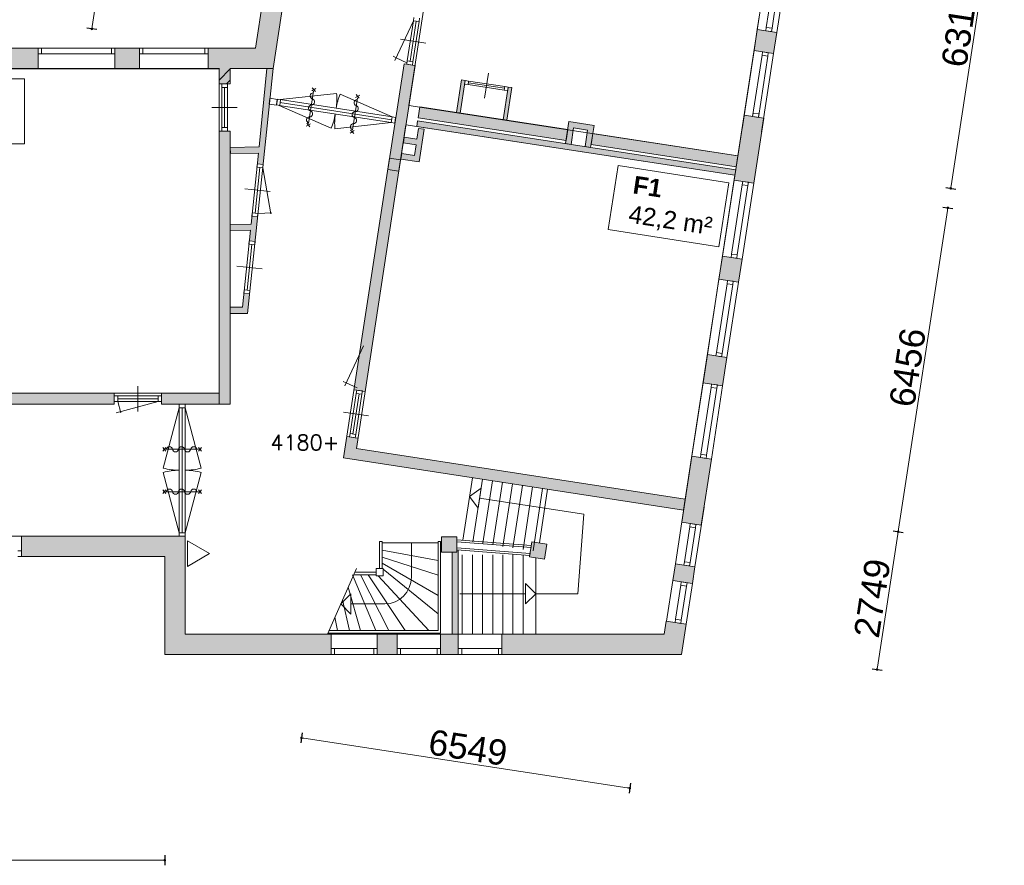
# Model space of a CAD drawing. Header units: millimetres. Extents: x 755778 to 1537169, y 90093 to 392038.
# Tile 6 of 134: x 965775 to 985184, y 105389 to 122055. Entities that reach past the tile are written whole.
import ezdxf

# ---------------------------------------------------------------- set-up
doc = ezdxf.new("R2010")
doc.units = ezdxf.units.MM
doc.layers.add('maatlijnen', color=7, linetype='Continuous')
doc.layers.add('NIV 1OS', color=7, linetype='Continuous')
doc.layers.add('oppervlaktelijnen', color=6, linetype='Continuous', lineweight=35, plot=False)
doc.layers.add('RUIMTEnr', color=7, linetype='Continuous', lineweight=5)
doc.styles.add('ROMANS', font='romans.shx')
doc.styles.get("Standard").update_dxf_attribs({"font": 'arial.ttf'})
doc.dimstyles.new('even', dxfattribs={"dimtxt": 500, "dimasz": 50, "dimexe": 100, "dimexo": 0, "dimgap": 50, "dimtad": 1, "dimdec": 0, "dimzin": 0, "dimdsep": 46, "dimtxsty": 'Standard', "dimblk": 'DOT', "dimcen": 1, "dimclrd": 7, "dimclre": 7, "dimclrt": 7, "dimadec": 0, "dimazin": 0, "dimtfac": 1, "dimtdec": 0, "dimtofl": 0, "dimtmove": 0, "dimatfit": 2, "dimldrblk": 'DOT', "dimfxl": 100, "dimfxlon": 1, "dimtolj": 1, "dimtzin": 0, "dimlwd": 5, "dimarcsym": 0})

# ---------------------------------------------------------------- blocks, each defined once
blk = doc.blocks.new('_Dot')
at = {"color": 0, "linetype": 'ByBlock', "lineweight": -2}
blk.add_line((-0.5, 0), (-1, 0), dxfattribs=at)
at = {"color": 0, "linetype": 'ByBlock', "const_width": 0.5}
blk.add_lwpolyline([(-0.25, 0, 1), (0.25, 0, 1)], format="xyb", close=True, dxfattribs=at)
blk = doc.blocks.new('*D173')
at = {"layer": 'Defpoints', "color": 0, "lineweight": 5, "transparency": 16777216}
for p in [(927931, 111423), (968635, 109546), (968635, 105489)]:
    blk.add_point(p, dxfattribs=at)
at = {"layer": 'maatlijnen', "color": 7, "lineweight": -2, "transparency": 16777216}
for p, q in [((927931, 105589), (927931, 105389)), ((968635, 105589), (968635, 105389))]:
    blk.add_line(p, q, dxfattribs=at)
at = {"layer": 'maatlijnen', "color": 7, "lineweight": 5, "transparency": 16777216}
blk.add_line((927981, 105489), (968585, 105489), dxfattribs=at)
at = {"layer": 'maatlijnen', "color": 7, "lineweight": 5, "transparency": 16777216, "xscale": 50, "yscale": 50, "zscale": 50, "rotation": 180}
blk.add_blockref('_Dot', (927931, 105489), dxfattribs=at)
at = {"layer": 'maatlijnen', "color": 7, "lineweight": 5, "transparency": 16777216, "xscale": 50, "yscale": 50, "zscale": 50}
blk.add_blockref('_Dot', (968635, 105489), dxfattribs=at)
at = {"layer": 'maatlijnen', "color": 7, "lineweight": 5, "transparency": 16777216, "insert": (948283, 105795), "char_height": 500, "attachment_point": 5}
blk.add_mtext('\\A1;40703', dxfattribs=at)
blk = doc.blocks.new('*D180')
at = {"layer": 'Defpoints', "color": 0, "lineweight": 5, "transparency": 16777216}
for p in [(971456, 108728), (971329, 107901), (977930, 107736)]:
    blk.add_point(p, dxfattribs=at)
at = {"layer": 'maatlijnen', "color": 7, "lineweight": -2, "transparency": 16777216}
for p, q in [((971344, 108000), (971314, 107803)), ((977818, 107008), (977788, 106810))]:
    blk.add_line(p, q, dxfattribs=at)
at = {"layer": 'maatlijnen', "color": 7, "lineweight": 5, "transparency": 16777216}
blk.add_line((977753, 106917), (971378, 107894), dxfattribs=at)
at = {"layer": 'maatlijnen', "color": 7, "lineweight": 5, "transparency": 16777216, "xscale": 50, "yscale": 50, "zscale": 50}
for p, rotation in [((971329, 107901), 171.2861708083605), ((977803, 106909), 351.2861708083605)]:
    blk.add_blockref('_Dot', p, dxfattribs=dict(at, rotation=rotation))
at = {"layer": 'maatlijnen', "color": 7, "lineweight": 5, "transparency": 16777216, "insert": (974612, 107707), "char_height": 500, "attachment_point": 5, "rotation": 351.2862}
blk.add_mtext('\\A1;6549', dxfattribs=at)
blk = doc.blocks.new('*D184')
at = {"layer": 'Defpoints', "color": 0, "lineweight": 5, "transparency": 16777216}
for p in [(970230, 141650), (972704, 141271), (969673, 121495)]:
    blk.add_point(p, dxfattribs=at)
at = {"layer": 'maatlijnen', "color": 7, "lineweight": 5, "transparency": 16777216}
blk.add_line((967206, 121924), (970222, 141601), dxfattribs=at)
at = {"layer": 'maatlijnen', "color": 7, "lineweight": -2, "transparency": 16777216}
for p, q in [((970329, 141635), (970131, 141665)), ((967298, 121859), (967100, 121889))]:
    blk.add_line(p, q, dxfattribs=at)
at = {"layer": 'maatlijnen', "color": 7, "lineweight": 5, "transparency": 16777216, "xscale": 50, "yscale": 50, "zscale": 50}
for p, rotation in [((970230, 141650), 81.28617080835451), ((967199, 121874), 261.2861708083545)]:
    blk.add_blockref('_Dot', p, dxfattribs=dict(at, rotation=rotation))
at = {"layer": 'maatlijnen', "color": 7, "lineweight": 5, "transparency": 16777216, "insert": (968412, 131809), "char_height": 500, "attachment_point": 5, "rotation": 81.2862}
blk.add_mtext('\\A1;20007', dxfattribs=at)
blk = doc.blocks.new('*D192')
at = {"layer": 'Defpoints', "color": 0, "lineweight": 5, "transparency": 16777216}
for p in [(978223, 126024), (979470, 119446), (984129, 118732)]:
    blk.add_point(p, dxfattribs=at)
at = {"layer": 'maatlijnen', "color": 7, "lineweight": 5, "transparency": 16777216}
blk.add_line((985078, 124922), (984137, 118782), dxfattribs=at)
at = {"layer": 'maatlijnen', "color": 7, "lineweight": -2, "transparency": 16777216}
for p, q in [((984987, 124987), (985184, 124956)), ((984030, 118747), (984228, 118717))]:
    blk.add_line(p, q, dxfattribs=at)
at = {"layer": 'maatlijnen', "color": 7, "lineweight": 5, "transparency": 16777216, "xscale": 50, "yscale": 50, "zscale": 50}
for p, rotation in [((985086, 124972), 81.28617080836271), ((984129, 118732), 261.2861708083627)]:
    blk.add_blockref('_Dot', p, dxfattribs=dict(at, rotation=rotation))
at = {"layer": 'maatlijnen', "color": 7, "lineweight": 5, "transparency": 16777216, "insert": (984306, 121898), "char_height": 500, "attachment_point": 5, "rotation": 81.2862}
blk.add_mtext('\\A1;6312', dxfattribs=at)
blk = doc.blocks.new('*D194')
at = {"layer": 'Defpoints', "color": 0, "lineweight": 5, "transparency": 16777216}
for p in [(979056, 119115), (977601, 112807), (983092, 111965)]:
    blk.add_point(p, dxfattribs=at)
at = {"layer": 'maatlijnen', "color": 7, "lineweight": 5, "transparency": 16777216}
blk.add_line((984063, 118297), (983100, 112014), dxfattribs=at)
at = {"layer": 'maatlijnen', "color": 7, "lineweight": -2, "transparency": 16777216}
for p, q in [((983971, 118362), (984169, 118332)), ((982993, 111980), (983191, 111950))]:
    blk.add_line(p, q, dxfattribs=at)
at = {"layer": 'maatlijnen', "color": 7, "lineweight": 5, "transparency": 16777216, "xscale": 50, "yscale": 50, "zscale": 50}
for p, rotation in [((984070, 118347), 81.28617080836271), ((983092, 111965), 261.2861708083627)]:
    blk.add_blockref('_Dot', p, dxfattribs=dict(at, rotation=rotation))
at = {"layer": 'maatlijnen', "color": 7, "lineweight": 5, "transparency": 16777216, "insert": (983279, 115202), "char_height": 500, "attachment_point": 5, "rotation": 81.2862}
blk.add_mtext('\\A1;6456', dxfattribs=at)
blk = doc.blocks.new('*D195')
at = {"layer": 'Defpoints', "color": 0, "lineweight": 5, "transparency": 16777216}
for p in [(977601, 112807), (978117, 109946), (982676, 109247)]:
    blk.add_point(p, dxfattribs=at)
at = {"layer": 'maatlijnen', "color": 7, "lineweight": 5, "transparency": 16777216}
blk.add_line((983085, 111916), (982683, 109297), dxfattribs=at)
at = {"layer": 'maatlijnen', "color": 7, "lineweight": -2, "transparency": 16777216}
for p, q in [((982993, 111980), (983191, 111950)), ((982577, 109262), (982774, 109232))]:
    blk.add_line(p, q, dxfattribs=at)
at = {"layer": 'maatlijnen', "color": 7, "lineweight": 5, "transparency": 16777216, "xscale": 50, "yscale": 50, "zscale": 50}
for p, rotation in [((983092, 111965), 81.28617080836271), ((982676, 109247), 261.2861708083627)]:
    blk.add_blockref('_Dot', p, dxfattribs=dict(at, rotation=rotation))
at = {"layer": 'maatlijnen', "color": 7, "lineweight": 5, "transparency": 16777216, "insert": (982582, 110652), "char_height": 500, "attachment_point": 5, "rotation": 81.2862}
blk.add_mtext('\\A1;2749', dxfattribs=at)

msp = doc.modelspace()

# ---------------------------------------------------------------- hatches: boundary and pattern name
at = {"layer": 'NIV 1OS', "lineweight": 5}
for points in [[(971088.3, 123178), (970692.9, 123238.6), (970426, 121495.1), (969493.1, 121495.1), (969493.1, 121381.1), (969493.1, 121095.1), (969713.3, 121095.1), (969705.4, 121087.2), (969705.4, 120866.2), (969925.4, 121086.2), (969925.4, 121095.1), (970769.3, 121095.1)], [(980250.5, 121447.1), (980636, 121388), (980699.9, 121804.7), (980314.4, 121863.8)], [(966139.3, 121495.1), (965494, 121495.1), (965494, 121381.1), (965494, 121095.1), (966139.3, 121095.1)], [(968138, 121495.1), (967649.4, 121495.1), (967649.4, 121381.1), (967649.4, 121095.1), (968138, 121095.1)], [(973569.3, 121152.7), (973351.9, 121186), (973067.2, 119328.8), (973284.7, 119295.5)], [(969925.4, 120865.2), (969925.4, 121086.2), (969705.4, 120866.2), (969705.4, 120788.8), (969848.9, 120788.8)], [(970695.5, 120392.2), (970694.2, 120392.4), (970706.1, 120508.2), (970707.6, 120508), (970769, 121095.1), (970647.6, 121095.1), (970496.5, 119547.8), (969925.4, 119535.3), (969928, 119415.4), (970484, 119427.5), (970461.8, 119216.2), (970571.2, 119204.8)], [(974555.9, 120857.1), (974486.7, 120867.7), (974388.3, 120225.2), (974457.4, 120214.6)], [(975475.2, 120716.2), (975406, 120726.8), (975307.5, 120084.3), (975376.7, 120073.7)], [(973661.9, 120336.5), (973628.6, 120119.1), (976544.5, 119672.1), (976577.8, 119889.6)], [(980440.9, 120114.8), (980055.4, 120173.9), (980014.2, 119905.5), (979859.2, 118893.8), (980244.7, 118834.7)], [(973619.5, 120059.8), (973602.8, 119951), (979873.9, 118989.9), (979890.6, 119098.6)], [(969925.4, 119860.8), (969705.4, 119860.8), (969705.4, 114475.1), (969925.4, 114475.1)], [(973745.4, 119896.5), (973636.7, 119913.2), (973604.1, 119700.6), (973357, 119738.5), (973340.3, 119629.8), (973587.4, 119591.9), (973554.9, 119379.4), (973307.8, 119417.3), (973291.1, 119308.5), (973646.9, 119254)], [(977072.1, 119813.9), (977038.7, 119596.4), (979899.6, 119157.9), (979933, 119375.4)], [(973284.7, 119295.5), (973067.2, 119328.8), (973033.1, 119106.1), (973250.5, 119072.8)], [(973250.5, 119072.8), (973033.1, 119106.1), (972367.5, 114763.4), (972584.9, 114730.1)], [(970463.1, 118170.9), (970353.7, 118182.4), (970337.5, 118027.4), (969925.4, 118018.4), (969925.4, 117898.4), (970324.9, 117907.1), (970302.8, 117695.8), (970412.2, 117684.4)], [(979560.2, 116943.2), (979945.7, 116884.1), (980015, 117336.1), (979629.5, 117395.2)], [(970304, 116650.5), (970194.6, 116662), (970165.8, 116386.9), (969925.4, 116386.9), (969925.4, 116266.9), (970263.9, 116266.9)], [(979717.5, 115395.1), (979332, 115454.2), (979247, 114899.7), (979632.5, 114840.6)], [(967640.2, 114695.1), (962918.2, 114695.1), (962918.2, 114475.1), (967640.2, 114475.1)], [(969705.4, 114695.1), (968571.4, 114695.1), (968571.4, 114475.1), (969705.4, 114475.1)], [(978895.8, 112608.2), (972412, 113601.9), (972443.4, 113806.8), (972226, 113840.2), (972161.2, 113417.8), (978862.4, 112390.7), (978879.8, 112504.2)], [(979410.4, 113391.4), (979024.9, 113450.5), (978825.4, 112149), (979210.9, 112089.9), (979265.3, 112445.2)], [(968634.6, 111475.1), (968634.6, 109546), (971916.8, 109546), (971916.8, 109946), (969034.6, 109946), (969034.6, 111046), (969034.6, 111246), (969034.6, 111875.1), (968920.6, 111875.1), (965808.6, 111875.1), (965808.6, 111475.1)], [(974391.1, 111860), (974091.1, 111860), (974091.1, 111560), (974391.1, 111560)], [(974421.1, 111602.5), (974391.1, 111604.7), (974391.1, 111560), (974300, 111560), (974300, 109946), (974421.1, 109946)], [(975826.1, 111468.6), (976122.7, 111423.1), (976168.1, 111719.6), (975871.6, 111765.1)], [(979085.6, 111272.7), (978700.1, 111331.8), (978649.5, 111001.1), (979035, 110942)], [(978821, 109546), (978912.2, 110141.4), (978516.8, 110202), (978477.6, 109946), (975282, 109946), (975282, 109546)], [(973215.9, 109946), (972824.6, 109946), (972824.6, 109546), (973215.9, 109546), (973215.9, 109660)], [(974421.1, 109946), (974068.9, 109946), (974068.9, 109546), (974421.1, 109546), (974421.1, 109660)]]:
    msp.add_hatch(color=7, dxfattribs=at).paths.add_polyline_path(points)
msp.add_hatch(color=7, dxfattribs=at).paths.add_polyline_path([(977096.3, 119972), (976602.1, 120047.8), (976535.4, 119612.8), (976644.2, 119596.2), (976694.1, 119922.4), (976970.9, 119879.9), (976920.9, 119553.8), (977029.6, 119537.1)], flags=17)

# ---------------------------------------------------------------- linework, layer by layer
at = {"layer": 'NIV 1OS', "color": 7, "lineweight": 5}
for p, q in [((980539.3, 123331.2), (980314.4, 121863.8)), ((980924.8, 123272.1), (980699.9, 121804.7)), ((970692.9, 123238.6), (970426, 121495.1)), ((970769.3, 121095.1), (971088.3, 123178)), ((980492.6, 121904.3), (980697.2, 123239.2)), ((980605.2, 121887), (980809.8, 123221.9)), ((973535.6, 122035), (973169.3, 121249.6)), ((973535.6, 122035), (973414.4, 121244.2)), ((973591.9, 122026.4), (973470.7, 121235.6)), ((973648.3, 122017.7), (973527.1, 121227)), ((980314.4, 121863.8), (980250.5, 121447.1)), ((980699.9, 121804.7), (980314.4, 121863.8)), ((980636, 121388), (980699.9, 121804.7)), ((973284.2, 121668.9), (973778.4, 121593.1)), ((966139.3, 121495.1), (965494, 121495.1)), ((966139.3, 121095.1), (966139.3, 121495.1)), ((966206.3, 121495.1), (967582.4, 121495.1)), ((967582.4, 121381.1), (966206.3, 121381.1)), ((968138, 121495.1), (967649.4, 121495.1)), ((967649.4, 121495.1), (967649.4, 121095.1)), ((968138, 121095.1), (968138, 121495.1)), ((968205, 121495.1), (969426.1, 121495.1)), ((969426.1, 121381.1), (968205, 121381.1)), ((970426, 121495.1), (969493.1, 121495.1)), ((969493.1, 121495.1), (969493.1, 121095.1)), ((973196.1, 121307), (973135.7, 121335.1)), ((980250.5, 121447.1), (980014.2, 119905.5)), ((980223.4, 120148.1), (980408.4, 121355.1)), ((980250.5, 121447.1), (980636, 121388)), ((980336.1, 120130.8), (980521.1, 121337.8)), ((980636, 121388), (980399.7, 119846.4)), ((973351.9, 121186), (973033.1, 119106.1)), ((973408.8, 121207.8), (973196.1, 121307)), ((973250.5, 119072.8), (973569.3, 121152.7)), ((973569.3, 121152.7), (973351.9, 121186)), ((965494, 121095.1), (966139.3, 121095.1)), ((966139.3, 121095.1), (967649.4, 121095.1)), ((967649.4, 121095.1), (968138, 121095.1)), ((968138, 121095.1), (969493.1, 121095.1)), ((969493.1, 121095.1), (969705.4, 121095.1)), ((969705.4, 121095.1), (969705.4, 120788.8)), ((969705.4, 121095.1), (969705.4, 120788.8)), ((969925.4, 120788.8), (969925.4, 121095.1)), ((969925.4, 121095.1), (970769.3, 121095.1)), ((969925.4, 120788.8), (969925.4, 121095.1)), ((970263.9, 116266.9), (970769, 121095.1)), ((970647.6, 121095.1), (970496.5, 119547.8)), ((970769, 121095.1), (970647.6, 121095.1)), ((975013.5, 121004.5), (974937.8, 120510.2)), ((969705.4, 120788.8), (969925.4, 120788.8)), ((969705.4, 120788.8), (969925.4, 120788.8)), ((969872.4, 120788.8), (969758.4, 120788.8)), ((969758.4, 120788.8), (969758.4, 120721.8)), ((969872.4, 120788.8), (969758.4, 120788.8)), ((969758.4, 120788.8), (969758.4, 119860.8)), ((969872.4, 120721.8), (969872.4, 120788.8)), ((969872.4, 119860.8), (969872.4, 120788.8)), ((974388.3, 120225.2), (974486.7, 120867.7)), ((974555.9, 120857.1), (974457.4, 120214.6)), ((974486.7, 120867.7), (974555.9, 120857.1)), ((974555.9, 120857.1), (974545.3, 120787.9)), ((974545.3, 120787.9), (974614.5, 120777.3)), ((974625.1, 120846.5), (974555.9, 120857.1)), ((974614.5, 120777.3), (974625.1, 120846.5)), ((974614.5, 120777.3), (975326.2, 120668.2)), ((974619.8, 120811.9), (975331.5, 120702.8)), ((974625.1, 120846.5), (975336.8, 120737.4)), ((975307.5, 120084.3), (975406, 120726.8)), ((975326.2, 120668.2), (975336.8, 120737.4)), ((975336.8, 120737.4), (975406, 120726.8)), ((975406, 120726.8), (975395.4, 120657.6)), ((975406, 120726.8), (975475.2, 120716.2)), ((969758.4, 120721.8), (969872.4, 120721.8)), ((969815.4, 119927.8), (969815.4, 120721.8)), ((970910, 120479.3), (972020.2, 120601.6)), ((973118, 120140.9), (972095.4, 120590.1)), ((975395.4, 120657.6), (975326.2, 120668.2)), ((975475.2, 120716.2), (975376.7, 120073.7)), ((970694.2, 120392.4), (970706.1, 120508.2)), ((970837, 120372.6), (970694.2, 120392.4)), ((970706.1, 120508.2), (970854.9, 120485.6)), ((970854.9, 120485.6), (970837, 120372.6)), ((970892.7, 120366.7), (971915.3, 119917.5)), ((973100.8, 120028.2), (970892.7, 120366.7)), ((973109.4, 120084.6), (970901.3, 120423)), ((973118, 120140.9), (970910, 120479.3)), ((969565.4, 120324.8), (970065.4, 120324.8)), ((973628.6, 120119.1), (973661.9, 120336.5)), ((973661.9, 120336.5), (976577.8, 119889.6)), ((974457.4, 120214.6), (974388.3, 120225.2)), ((980055.4, 120173.9), (979859.2, 118893.8)), ((980440.9, 120114.8), (980055.4, 120173.9)), ((973100.8, 120028.2), (971990.6, 119905.9)), ((973602.8, 119951), (973619.5, 120059.8)), ((979873.9, 118989.9), (973602.8, 119951)), ((973619.5, 120059.8), (979890.6, 119098.6)), ((976544.5, 119672.1), (973628.6, 120119.1)), ((975376.7, 120073.7), (975307.5, 120084.3)), ((976535.4, 119612.8), (976602.1, 120047.8)), ((976602.1, 120047.8), (977096.3, 119972)), ((977096.3, 119972), (977029.6, 119537.1)), ((980244.7, 118834.7), (980440.9, 120114.8)), ((969925.4, 119860.8), (969705.4, 119860.8)), ((969705.4, 119860.8), (969705.4, 114475.1)), ((969925.4, 119860.8), (969705.4, 119860.8)), ((969705.4, 119860.8), (969705.4, 114475.1)), ((969872.4, 119927.8), (969758.4, 119927.8)), ((969758.4, 119927.8), (969758.4, 119860.8)), ((969758.4, 119860.8), (969872.4, 119860.8)), ((969758.4, 119860.8), (969872.4, 119860.8)), ((969872.4, 119860.8), (969872.4, 119927.8)), ((969925.4, 114475.1), (969925.4, 119860.8)), ((969925.4, 114475.1), (969925.4, 119860.8)), ((973604.1, 119700.6), (973636.7, 119913.2)), ((973636.7, 119913.2), (973745.4, 119896.5)), ((973745.4, 119896.5), (973646.9, 119254)), ((976577.8, 119889.6), (976544.5, 119672.1)), ((976694.1, 119922.4), (976644.2, 119596.2)), ((976970.9, 119879.9), (976694.1, 119922.4)), ((976920.9, 119553.8), (976970.9, 119879.9)), ((977038.7, 119596.4), (977072.1, 119813.9)), ((977072.1, 119813.9), (979933, 119375.4)), ((973340.3, 119629.8), (973357, 119738.5)), ((973587.4, 119591.9), (973340.3, 119629.8)), ((973357, 119738.5), (973604.1, 119700.6)), ((973554.9, 119379.4), (973587.4, 119591.9)), ((976644.2, 119596.2), (976535.4, 119612.8)), ((979899.6, 119157.9), (977038.7, 119596.4)), ((970496.5, 119547.8), (969925.4, 119535.3)), ((969925.4, 119535.3), (969928, 119415.4)), ((969928, 119415.4), (970484, 119427.5)), ((970484, 119427.5), (970337.5, 118027.4)), ((973291.1, 119308.5), (973307.8, 119417.3)), ((973307.8, 119417.3), (973554.9, 119379.4)), ((977029.6, 119537.1), (976920.9, 119553.8)), ((979933, 119375.4), (979899.6, 119157.9)), ((970452.9, 119149.8), (970459.9, 119216.4)), ((970461.8, 119216.2), (970573.2, 119204.5)), ((970573.2, 119204.5), (970566.3, 119137.9)), ((973067.2, 119328.8), (972161.2, 113417.8)), ((972412, 113601.9), (973284.7, 119295.5)), ((973284.7, 119295.5), (973067.2, 119328.8)), ((973646.9, 119254), (973291.1, 119308.5)), ((970415.4, 118243.3), (970509.6, 119143.8)), ((970566.3, 119137.9), (970452.9, 119149.8)), ((973033.1, 119106.1), (973250.5, 119072.8)), ((979890.6, 119098.6), (979873.9, 118989.9)), ((979859.2, 118893.8), (979629.5, 117395.2)), ((979807.7, 117435.7), (980017.1, 118801.8)), ((979859.2, 118893.8), (980244.7, 118834.7)), ((980244.7, 118834.7), (980015, 117336.1)), ((970213.8, 118719.6), (970711.1, 118667.5)), ((979920.4, 117418.4), (980129.7, 118784.5)), ((970351.7, 118182.6), (970358.7, 118249.2)), ((970360.7, 118249), (970472, 118237.3)), ((970472, 118237.3), (970465.1, 118170.7)), ((970337.5, 118027.4), (969925.4, 118018.4)), ((969925.4, 118018.4), (969925.4, 117898.4)), ((970465.1, 118170.7), (970351.7, 118182.6)), ((969925.4, 117898.4), (970324.9, 117907.1)), ((970324.9, 117907.1), (970165.8, 116386.9)), ((970256.3, 116722.9), (970350.5, 117623.5)), ((970293.8, 117629.4), (970300.8, 117696)), ((970407.2, 117617.5), (970293.8, 117629.4)), ((970302.8, 117695.8), (970414.2, 117684.2)), ((970414.2, 117684.2), (970407.2, 117617.5)), ((979629.5, 117395.2), (979560.2, 116943.2)), ((980015, 117336.1), (979629.5, 117395.2)), ((979945.7, 116884.1), (980015, 117336.1)), ((970054.8, 117199.2), (970552, 117147.2)), ((979560.2, 116943.2), (979332, 115454.2)), ((979510.2, 115494.7), (979718.1, 116851.2)), ((979560.2, 116943.2), (979945.7, 116884.1)), ((979945.7, 116884.1), (979717.5, 115395.1)), ((970192.6, 116662.2), (970199.6, 116728.8)), ((970306, 116650.3), (970192.6, 116662.2)), ((970201.6, 116728.6), (970313, 116717)), ((970313, 116717), (970306, 116650.3)), ((979622.9, 115477.4), (979830.8, 116833.9)), ((970165.8, 116386.9), (969925.4, 116386.9)), ((969925.4, 116386.9), (969925.4, 116266.9)), ((969925.4, 116266.9), (970263.9, 116266.9)), ((972553.1, 115624.9), (972186.9, 114839.5)), ((979332, 115454.2), (979247, 114899.7)), ((979717.5, 115395.1), (979332, 115454.2)), ((979632.5, 114840.6), (979717.5, 115395.1)), ((972213.6, 114896.9), (972153.2, 114925.1)), ((968105.8, 114335.1), (968105.8, 114835.1)), ((972426.3, 114797.7), (972213.6, 114896.9)), ((972367.5, 114763.4), (972584.9, 114730.1)), ((979247, 114899.7), (979024.9, 113450.5)), ((979203.1, 113491), (979404.9, 114807.7)), ((979247, 114899.7), (979632.5, 114840.6)), ((979315.8, 113473.7), (979517.6, 114790.4)), ((979632.5, 114840.6), (979410.4, 113391.4)), ((967640.2, 114695.1), (962918.2, 114695.1)), ((967640.2, 114475.1), (967640.2, 114695.1)), ((968504.4, 114528.1), (967679.2, 114307)), ((968504.4, 114642.1), (967707.2, 114642.1)), ((968504.4, 114585.1), (967707.2, 114585.1)), ((967707.2, 114528.1), (967766.3, 114307.6)), ((968504.4, 114528.1), (967707.2, 114528.1)), ((968571.4, 114695.1), (968571.4, 114475.1)), ((969705.4, 114695.1), (968571.4, 114695.1)), ((968571.4, 114695.1), (968571.4, 114475.1)), ((969705.4, 114695.1), (968571.4, 114695.1)), ((969705.4, 114475.1), (969705.4, 114695.1)), ((969705.4, 114475.1), (969705.4, 114695.1)), ((972409.7, 114689.1), (972288.5, 113898.4)), ((972466, 114680.5), (972344.8, 113889.7)), ((972522.4, 114671.9), (972401.2, 113881.1)), ((962918.2, 114475.1), (967640.2, 114475.1)), ((968571.4, 114475.1), (969705.4, 114475.1)), ((968571.4, 114475.1), (969705.4, 114475.1)), ((968920.6, 114408.1), (968601.5, 113217.1)), ((968920.6, 114408.1), (968601.5, 113217.1)), ((968920.6, 114408.1), (968920.6, 111942.1)), ((968920.6, 114408.1), (968920.6, 111942.1)), ((968977.6, 114408.1), (968977.6, 111942.1)), ((968977.6, 114408.1), (968977.6, 111942.1)), ((969034.6, 114408.1), (969353.7, 113217.1)), ((969034.6, 114408.1), (969034.6, 111942.1)), ((969034.6, 114408.1), (969353.7, 113217.1)), ((969034.6, 114408.1), (969034.6, 111942.1)), ((969705.4, 114475.1), (969925.4, 114475.1)), ((969705.4, 114475.1), (969925.4, 114475.1)), ((972158.3, 114323), (972652.6, 114247.2)), ((972226, 113840.2), (972443.4, 113806.8)), ((978895.8, 112608.2), (972412, 113601.9)), ((972161.2, 113417.8), (978862.4, 112390.7)), ((979024.9, 113450.5), (978825.4, 112149)), ((979410.4, 113391.4), (979024.9, 113450.5)), ((979210.9, 112089.9), (979410.4, 113391.4)), ((968920.6, 111942.1), (968601.5, 113133.1)), ((968920.6, 111942.1), (968601.5, 113133.1)), ((969034.6, 111942.1), (969353.7, 113133.1)), ((969034.6, 111942.1), (969353.7, 113133.1)), ((974510.6, 111796.2), (974699.5, 113028.8)), ((974708.3, 111765.9), (974897.2, 112998.5)), ((974906, 111735.6), (975094.9, 112968.2)), ((974642.4, 112656.3), (974870.4, 112823.7)), ((974870.4, 112823.7), (974809.8, 112428.3)), ((975103.7, 111705.3), (975292.6, 112937.9)), ((975301.3, 111675), (975490.3, 112907.6)), ((975499, 111644.7), (975687.9, 112877.3)), ((975696.7, 111614.4), (975885.6, 112847)), ((975894.4, 111584.1), (976083.3, 112816.7)), ((976019.8, 111742.4), (976182.2, 112801.5)), ((974809.8, 112428.3), (974642.4, 112656.3)), ((974840.1, 112626), (976896.9, 112310.8)), ((978862.4, 112390.7), (978895.8, 112608.2)), ((978879.8, 112504.2), (978700.1, 111331.8)), ((979265.3, 112445.2), (979085.6, 111272.7)), ((976896.9, 112310.8), (976777.3, 110740.9)), ((978825.4, 112149), (979210.9, 112089.9)), ((978878.3, 111372.2), (978983.3, 112057)), ((978991, 111355), (979096, 112039.8)), ((965808.6, 111875.1), (964831.6, 111875.1)), ((969034.6, 111875.1), (965808.6, 111875.1)), ((965808.6, 111875.1), (965808.6, 111475.1)), ((969034.6, 111875.1), (965808.6, 111875.1)), ((965808.6, 111875.1), (965808.6, 111475.1)), ((969034.6, 111246), (969034.6, 111875.1)), ((969034.6, 111246), (969034.6, 111875.1)), ((974091.1, 111560), (974091.1, 111860)), ((974091.1, 111860), (974391.1, 111860)), ((974391.1, 111860), (974391.1, 111560)), ((974391.1, 111805.3), (975860.6, 111693.4)), ((969081.4, 111781.3), (969081.4, 111281.3)), ((969514.4, 111531.3), (969081.4, 111781.3)), ((972871.1, 111771.7), (972871.1, 111236)), ((972921.1, 111771.7), (972871.1, 111771.7)), ((972921.1, 111236), (972921.1, 111771.7)), ((972921.1, 111742.9), (974021.1, 111742.9)), ((973496.1, 111066), (973496.1, 111742.9)), ((974021.1, 110016), (974021.1, 111771.7)), ((974021.1, 111771.7), (974071.1, 111771.7)), ((974071.1, 111771.7), (974071.1, 109966)), ((975854.5, 111653.7), (974391.1, 111765.2)), ((974391.1, 111644.9), (975836.3, 111534.8)), ((975830.2, 111495.1), (974391.1, 111604.7)), ((975826.1, 111468.6), (975871.6, 111765.1)), ((975860.6, 111693.4), (975854.5, 111653.7)), ((975871.6, 111765.1), (976168.1, 111719.6)), ((976168.1, 111719.6), (976122.7, 111423.1)), ((965808.6, 111475.1), (968634.6, 111475.1)), ((965808.6, 111475.1), (968634.6, 111475.1)), ((968634.6, 111475.1), (968634.6, 109546)), ((968634.6, 111475.1), (968634.6, 109546)), ((969081.4, 111281.3), (969514.4, 111531.3)), ((972921.1, 111603.4), (974021.1, 111397.9)), ((972921.1, 111464), (974021.1, 111104.4)), ((974391.1, 111560), (974091.1, 111560)), ((974300, 109946), (974300, 111560)), ((974421.1, 111600.4), (974421.1, 109946)), ((974498.7, 111505.1), (974498.7, 109946)), ((974698.7, 111505.1), (974698.7, 109946)), ((974898.7, 111505.1), (974898.7, 109946)), ((975098.7, 111505.1), (975098.7, 109946)), ((975298.7, 111505.1), (975298.7, 109946)), ((975498.7, 111505.1), (975498.7, 109946)), ((975698.7, 111505.1), (975698.7, 109946)), ((976122.7, 111423.1), (975826.1, 111468.6)), ((975836.3, 111534.8), (975830.2, 111495.1)), ((975948.7, 111449.8), (975948.7, 109946)), ((969034.6, 111046), (969034.6, 111246)), ((969034.6, 111046), (969034.6, 111246)), ((972413, 111236.1), (971842.2, 109946)), ((972801.1, 111096), (972801.1, 111236)), ((972801.1, 111236), (972941.1, 111236)), ((972871.1, 111236), (972921.1, 111236)), ((972921.1, 111346.6), (974021.1, 110708)), ((972941.1, 111236), (972941.1, 111096)), ((972941.1, 111224.1), (974021.1, 110348.4)), ((978700.1, 111331.8), (978649.5, 111001.1)), ((979085.6, 111272.7), (978700.1, 111331.8)), ((979035, 110942), (979085.6, 111272.7)), ((969034.6, 109946), (969034.6, 111046)), ((969034.6, 109946), (969034.6, 111046)), ((972337.7, 111116), (972793, 110016)), ((972359.8, 111116), (972801.1, 111116)), ((972801.1, 111166), (972382, 111166)), ((972491.9, 111116), (973050, 110016)), ((972646.1, 111116), (973373, 110016)), ((972801.1, 111116), (972801.1, 111166)), ((972941.1, 111096), (972801.1, 111096)), ((972843.4, 111096), (973843, 110016)), ((972251.9, 110872.1), (972491.9, 110016)), ((975748.7, 110540.9), (975748.7, 110940.9)), ((975748.7, 110940.9), (975948.7, 110740.9)), ((978649.5, 111001.1), (978526.8, 110200.5)), ((978649.5, 111001.1), (979035, 110942)), ((978704.9, 110240.9), (978807.3, 110909.1)), ((978817.6, 110223.7), (978920, 110891.8)), ((979035, 110942), (978912.2, 110141.4)), ((972105.4, 110541), (972305.4, 110741)), ((972305.4, 110741), (972305.4, 110341)), ((975748.7, 110740.9), (974448.7, 110740.9)), ((975948.7, 110740.9), (975748.7, 110540.9)), ((976777.3, 110740.9), (975948.7, 110740.9)), ((972305.4, 110341), (972105.4, 110541)), ((972141.4, 110622.2), (972279, 110016)), ((972305.4, 110541), (972971.1, 110541)), ((971989.4, 110278.8), (972041.4, 110016)), ((978516.8, 110202), (978477.6, 109946)), ((978912.2, 110141.4), (978516.8, 110202)), ((978821, 109546), (978912.2, 110141.4)), ((971916.8, 109946), (969034.6, 109946)), ((971916.8, 109946), (969034.6, 109946)), ((974071.1, 109966), (971851.1, 109966)), ((971873.2, 110016), (974021.1, 110016)), ((971916.8, 109546), (971916.8, 109946)), ((971916.8, 109946), (972824.6, 109946)), ((971916.8, 109546), (971916.8, 109946)), ((972824.6, 109946), (972824.6, 109546)), ((973215.9, 109946), (972824.6, 109946)), ((973215.9, 109946), (974068.9, 109946)), ((973215.9, 109546), (973215.9, 109946)), ((974068.9, 109946), (974068.9, 109546)), ((974421.1, 109946), (974068.9, 109946)), ((974421.1, 109946), (975282, 109946)), ((974421.1, 109546), (974421.1, 109946)), ((978477.6, 109946), (975282, 109946)), ((975282, 109946), (975282, 109546)), ((968634.6, 109546), (971916.8, 109546)), ((968634.6, 109546), (971916.8, 109546)), ((971983.8, 109660), (972757.6, 109660)), ((972757.6, 109546), (971983.8, 109546)), ((972824.6, 109546), (973215.9, 109546)), ((973282.9, 109660), (974001.9, 109660)), ((974001.9, 109546), (973282.9, 109546)), ((974068.9, 109546), (974421.1, 109546)), ((974488.1, 109660), (975215, 109660)), ((975215, 109546), (974488.1, 109546)), ((975282, 109546), (978821, 109546))]:
    msp.add_line(p, q, dxfattribs=at)
at = {"layer": 'NIV 1OS', "color": 7, "linetype": 'ByBlock', "lineweight": 5}
for p, q in [((973545.7, 122101.2), (973535.6, 122035)), ((973648.3, 122017.7), (973535.6, 122035)), ((973648.3, 122017.7), (973658.4, 122084)), ((980492.6, 121904.3), (980482.4, 121838)), ((980605.2, 121887), (980492.6, 121904.3)), ((980595.1, 121820.8), (980482.4, 121838)), ((980595.1, 121820.8), (980605.2, 121887)), ((966206.3, 121495.1), (966139.3, 121495.1)), ((966139.3, 121495.1), (966139.3, 121381.1)), ((966139.3, 121381.1), (966206.3, 121381.1)), ((966206.3, 121495.1), (966206.3, 121381.1)), ((967649.4, 121495.1), (967582.4, 121495.1)), ((967582.4, 121495.1), (967582.4, 121381.1)), ((967582.4, 121381.1), (967649.4, 121381.1)), ((967649.4, 121495.1), (967649.4, 121381.1)), ((968205, 121495.1), (968138, 121495.1)), ((968138, 121495.1), (968138, 121381.1)), ((968138, 121381.1), (968205, 121381.1)), ((968205, 121495.1), (968205, 121381.1)), ((969493.1, 121495.1), (969426.1, 121495.1)), ((969426.1, 121495.1), (969426.1, 121381.1)), ((969426.1, 121381.1), (969493.1, 121381.1)), ((969493.1, 121495.1), (969493.1, 121381.1)), ((980418.5, 121421.3), (980408.4, 121355.1)), ((980521.1, 121337.8), (980408.4, 121355.1)), ((980531.2, 121404.1), (980418.5, 121421.3)), ((980521.1, 121337.8), (980531.2, 121404.1)), ((973414.4, 121244.2), (973404.2, 121178)), ((973516.9, 121160.7), (973404.2, 121178)), ((973527.1, 121227), (973414.4, 121244.2)), ((973516.9, 121160.7), (973527.1, 121227)), ((971469.9, 120008.1), (971568.1, 120648.6)), ((971612.8, 120702.5), (971532.5, 120654.1)), ((971541.6, 120713.4), (971603.7, 120643.1)), ((972477.3, 120569.9), (972397.1, 120521.5)), ((972406.1, 120580.9), (972468.2, 120510.6)), ((970852.2, 120488.2), (970835, 120375.5)), ((970835, 120375.5), (970901.2, 120365.4)), ((970918.5, 120478), (970852.2, 120488.2)), ((970918.5, 120478), (970901.2, 120365.4)), ((972334.5, 119875.6), (972432.6, 120516.1)), ((980233.5, 120214.3), (980223.4, 120148.1)), ((980336.1, 120130.8), (980223.4, 120148.1)), ((980346.2, 120197.1), (980233.5, 120214.3)), ((980336.1, 120130.8), (980346.2, 120197.1)), ((971425.2, 119954.2), (971505.5, 120002.6)), ((971496.4, 119943.3), (971434.3, 120013.5)), ((973118, 120140.9), (973100.8, 120028.2)), ((973100.8, 120028.2), (973167, 120018.1)), ((973184.3, 120130.8), (973118, 120140.9)), ((973184.3, 120130.8), (973167, 120018.1)), ((972289.8, 119821.7), (972370.1, 119870.1)), ((972361, 119810.8), (972298.9, 119881)), ((980027.2, 118868), (980017.1, 118801.8)), ((980129.7, 118784.5), (980017.1, 118801.8)), ((980139.9, 118850.8), (980027.2, 118868)), ((980129.7, 118784.5), (980139.9, 118850.8)), ((979807.7, 117435.7), (979797.5, 117369.5)), ((979920.4, 117418.4), (979807.7, 117435.7)), ((979910.2, 117352.2), (979797.5, 117369.5)), ((979910.2, 117352.2), (979920.4, 117418.4)), ((979728.2, 116917.4), (979718.1, 116851.2)), ((979830.8, 116833.9), (979718.1, 116851.2)), ((979840.9, 116900.1), (979728.2, 116917.4)), ((979830.8, 116833.9), (979840.9, 116900.1)), ((979510.2, 115494.7), (979500, 115428.5)), ((979622.9, 115477.4), (979510.2, 115494.7)), ((979612.7, 115411.2), (979500, 115428.5)), ((979612.7, 115411.2), (979622.9, 115477.4)), ((972419.9, 114755.4), (972409.7, 114689.1)), ((972532.5, 114738.1), (972419.9, 114755.4)), ((972522.4, 114671.9), (972532.5, 114738.1)), ((979415, 114873.9), (979404.9, 114807.7)), ((979517.6, 114790.4), (979404.9, 114807.7)), ((979527.7, 114856.7), (979415, 114873.9)), ((979517.6, 114790.4), (979527.7, 114856.7)), ((967707.2, 114642.1), (967640.2, 114642.1)), ((967640.2, 114642.1), (967640.2, 114528.1)), ((967640.2, 114528.1), (967707.2, 114528.1)), ((967707.2, 114642.1), (967707.2, 114528.1)), ((968571.4, 114642.1), (968504.4, 114642.1)), ((968504.4, 114642.1), (968504.4, 114528.1)), ((968504.4, 114528.1), (968571.4, 114528.1)), ((968571.4, 114642.1), (968571.4, 114528.1)), ((972522.4, 114671.9), (972409.7, 114689.1)), ((968920.6, 114475.1), (968920.6, 114408.1)), ((969034.6, 114475.1), (968920.6, 114475.1)), ((968920.6, 114475.1), (968920.6, 114408.1)), ((969034.6, 114475.1), (968920.6, 114475.1)), ((969034.6, 114408.1), (968920.6, 114408.1)), ((969034.6, 114408.1), (968920.6, 114408.1)), ((969034.6, 114408.1), (969034.6, 114475.1)), ((969034.6, 114408.1), (969034.6, 114475.1)), ((972288.5, 113898.4), (972278.4, 113832.1)), ((972391, 113814.9), (972278.4, 113832.1)), ((972401.2, 113881.1), (972288.5, 113898.4)), ((972391, 113814.9), (972401.2, 113881.1)), ((968593.6, 113552.5), (968653.6, 113624.5)), ((968593.6, 113624.5), (968653.6, 113552.5)), ((968593.6, 113552.5), (968653.6, 113624.5)), ((968593.6, 113624.5), (968653.6, 113552.5)), ((968653.6, 113588.5), (969301.6, 113588.5)), ((968653.6, 113588.5), (969301.6, 113588.5)), ((969361.6, 113624.5), (969301.6, 113552.5)), ((969361.6, 113552.5), (969301.6, 113624.5)), ((969361.6, 113624.5), (969301.6, 113552.5)), ((969361.6, 113552.5), (969301.6, 113624.5)), ((979203.1, 113491), (979192.9, 113424.8)), ((979305.6, 113407.5), (979192.9, 113424.8)), ((979315.8, 113473.7), (979203.1, 113491)), ((979305.6, 113407.5), (979315.8, 113473.7)), ((968593.6, 112717), (968653.6, 112789)), ((968593.6, 112789), (968653.6, 112717)), ((968593.6, 112717), (968653.6, 112789)), ((968593.6, 112789), (968653.6, 112717)), ((969361.6, 112789), (969301.6, 112717)), ((969361.6, 112717), (969301.6, 112789)), ((969361.6, 112789), (969301.6, 112717)), ((969361.6, 112717), (969301.6, 112789)), ((968653.6, 112753), (969301.6, 112753)), ((968653.6, 112753), (969301.6, 112753)), ((978993.4, 112123.2), (978983.3, 112057)), ((979096, 112039.8), (978983.3, 112057)), ((979106.1, 112106), (978993.4, 112123.2)), ((979096, 112039.8), (979106.1, 112106)), ((968920.6, 111942.1), (968920.6, 111875.1)), ((969034.6, 111942.1), (968920.6, 111942.1)), ((968920.6, 111942.1), (968920.6, 111875.1)), ((969034.6, 111942.1), (968920.6, 111942.1)), ((969034.6, 111875.1), (968920.6, 111875.1)), ((969034.6, 111875.1), (968920.6, 111875.1)), ((969034.6, 111875.1), (969034.6, 111942.1)), ((969034.6, 111875.1), (969034.6, 111942.1)), ((965808.6, 111589.1), (965741.6, 111589.1)), ((965741.6, 111475.1), (965808.6, 111475.1)), ((965808.6, 111589.1), (965808.6, 111475.1)), ((978878.3, 111372.2), (978868.2, 111306)), ((978980.9, 111288.7), (978868.2, 111306)), ((978991, 111355), (978878.3, 111372.2)), ((978980.9, 111288.7), (978991, 111355)), ((978817.5, 110975.3), (978807.3, 110909.1)), ((978920, 110891.8), (978807.3, 110909.1)), ((978930.2, 110958.1), (978817.5, 110975.3)), ((978920, 110891.8), (978930.2, 110958.1)), ((978704.9, 110240.9), (978694.8, 110174.7)), ((978807.5, 110157.4), (978694.8, 110174.7)), ((978817.6, 110223.7), (978704.9, 110240.9)), ((978807.5, 110157.4), (978817.6, 110223.7)), ((971983.8, 109660), (971916.8, 109660)), ((971916.8, 109660), (971916.8, 109546)), ((971916.8, 109546), (971983.8, 109546)), ((971983.8, 109660), (971983.8, 109546)), ((972824.6, 109660), (972757.6, 109660)), ((972757.6, 109660), (972757.6, 109546)), ((972757.6, 109546), (972824.6, 109546)), ((972824.6, 109660), (972824.6, 109546)), ((973282.9, 109660), (973215.9, 109660)), ((973215.9, 109660), (973215.9, 109546)), ((973215.9, 109546), (973282.9, 109546)), ((973282.9, 109660), (973282.9, 109546)), ((974068.9, 109660), (974001.9, 109660)), ((974001.9, 109660), (974001.9, 109546)), ((974001.9, 109546), (974068.9, 109546)), ((974068.9, 109660), (974068.9, 109546)), ((974488.1, 109660), (974421.1, 109660)), ((974421.1, 109660), (974421.1, 109546)), ((974421.1, 109546), (974488.1, 109546)), ((974488.1, 109660), (974488.1, 109546)), ((975282, 109660), (975215, 109660)), ((975215, 109660), (975215, 109546)), ((975215, 109546), (975282, 109546)), ((975282, 109660), (975282, 109546))]:
    msp.add_line(p, q, dxfattribs=at)
at = {"layer": 'NIV 1OS', "color": 7, "linetype": 'Continuous', "lineweight": 5}
for p, q in [((969705.4, 121087.2), (969713.3, 121095.1)), ((969705.4, 120866.2), (969925.4, 121086.2)), ((969848.9, 120788.8), (969925.4, 120865.2))]:
    msp.add_line(p, q, dxfattribs=at)
at = {"layer": 'NIV 1OS', "lineweight": 5}
for p, q in [((970566.3, 119137.9), (970726.9, 118226.8)), ((970746.6, 118250.2), (970472, 118237.3))]:
    msp.add_line(p, q, dxfattribs=at)
at = {"layer": 'NIV 1OS', "color": 7, "linetype": 'ByBlock', "lineweight": 5}
for centre, start, end in [((971563.4, 120552.2), 90.74849, 251.82385), ((971527.1, 120315), 90.74849, 251.82385), ((971525.5, 120436.6), 270.74849, 71.82385), ((972428, 120419.7), 90.74849, 251.82385), ((972390, 120304.1), 270.74849, 71.82385), ((971489.1, 120199.4), 270.74849, 71.82385), ((972391.6, 120182.5), 90.74849, 251.82385), ((971490.7, 120077.7), 90.74849, 251.82385), ((972355.3, 119945.2), 90.74849, 251.82385), ((972353.7, 120066.9), 270.74849, 71.82385), ((968725.6, 113578.5), 9.46232, 170.53768), ((968725.6, 113578.5), 9.46232, 170.53768), ((968845.6, 113598.5), 189.46232, 350.53768), ((968845.6, 113598.5), 189.46232, 350.53768), ((968965.6, 113578.5), 9.46232, 170.53768), ((968965.6, 113578.5), 9.46232, 170.53768), ((969085.6, 113598.5), 189.46232, 350.53768), ((969085.6, 113598.5), 189.46232, 350.53768), ((969205.6, 113578.5), 9.46232, 170.53768), ((969205.6, 113578.5), 9.46232, 170.53768), ((968725.6, 112743), 9.46232, 170.53768), ((968725.6, 112743), 9.46232, 170.53768), ((968965.6, 112743), 9.46232, 170.53768), ((968965.6, 112743), 9.46232, 170.53768), ((969205.6, 112743), 9.46232, 170.53768), ((969205.6, 112743), 9.46232, 170.53768), ((968845.6, 112763), 189.46232, 350.53768), ((968845.6, 112763), 189.46232, 350.53768), ((969085.6, 112763), 189.46232, 350.53768), ((969085.6, 112763), 189.46232, 350.53768)]:
    msp.add_arc(centre, 60.8, start, end, dxfattribs=at)
at = {"layer": 'NIV 1OS', "color": 7, "lineweight": 5}
for centre, radius, start, end in [((970910, 120479.3), 1116.9, 351.28617, 6.28617), ((973118, 120140.9), 1116.9, 156.28617, 171.28617), ((970892.7, 120366.7), 1116.9, 336.28617, 351.28617), ((973100.8, 120028.2), 1116.9, 171.28617, 186.28617), ((968920.6, 114408.1), 1233, 255, 270), ((968920.6, 114408.1), 1233, 255, 270), ((968920.6, 111942.1), 1233, 90, 105), ((968920.6, 111942.1), 1233, 90, 105), ((969034.6, 114408.1), 1233, 270, 285), ((969034.6, 114408.1), 1233, 270, 285), ((969034.6, 111942.1), 1233, 75, 90), ((969034.6, 111942.1), 1233, 75, 90), ((972971.1, 111066), 525, 270, 0)]:
    msp.add_arc(centre, radius, start, end, dxfattribs=at)
at = {"layer": 'oppervlaktelijnen', "lineweight": 5}
for points in [[(974372.2, 126391.1), (980856, 125397.3), (979932.2, 119370.2), (973448.4, 120363.9)], [(963625.4, 114695.1), (969705.4, 114695.1), (969705.4, 121087.2), (963625.4, 121087.2)], [(973390.1, 119983.6), (979873.9, 118989.9), (978895.8, 112608.2), (972412, 113601.9)]]:
    msp.add_lwpolyline(points, close=True, dxfattribs=at)
at = {"layer": 'RUIMTEnr', "lineweight": 5}
for points in [[(963657.4, 120889.1), (965870.1, 120889.1), (965870.1, 119611.5), (963657.4, 119611.5)], [(979558.4, 117576.1), (977372.3, 117918.4), (977569.9, 119180.6), (979756, 118838.2)]]:
    msp.add_lwpolyline(points, close=True, dxfattribs=at)

# ---------------------------------------------------------------- texts
at = {"layer": 'NIV 1OS', "color": 7, "lineweight": 5, "style": 'ROMANS'}
msp.add_text('4180+', height=300, dxfattribs=at).set_placement((970718.3, 113572.8))
at = {"layer": 'RUIMTEnr', "lineweight": 5, "insert": (977824.3, 118487.9), "char_height": 350, "attachment_point": 4, "rotation": 351.45516}
msp.add_mtext_dynamic_manual_height_columns('{\\fArial|b1|i0|c0|p34;F1\\P}42,2 m²', width=2178.433, gutter_width=121.2, heights=[0], dxfattribs=at)

# ---------------------------------------------------------------- dimensions: what is measured, and where the dimension line sits
at = {"layer": 'maatlijnen', "lineweight": 5}
dim = msp.add_aligned_dim(p1=(969672.7, 121495.1), p2=(972703.8, 141271.1), distance=2503, dimstyle='even', dxfattribs=at)
dim.commit()
dim.dimension.update_dxf_attribs({"geometry": '*D184', "text_midpoint": (968412.4, 131808.5)})
for base, p1, p2, picture, middle in [((984129.3, 118732.2), (978222.6, 126023.5), (979470.2, 119446.3), '*D192', (984305.5, 121898.2)), ((983092.1, 111965), (979056.2, 119115.2), (977600.9, 112806.6), '*D194', (983279.4, 115202.1)), ((982675.6, 109247.3), (977600.9, 112806.6), (978116.7, 109946), '*D195', (982582.1, 110652.4))]:
    dim = msp.add_linear_dim(base=base, p1=p1, p2=p2, angle=81.28617, dimstyle='even', override={"dimtmove": 1}, dxfattribs=at)
    dim.commit()
    dim.dimension.update_dxf_attribs({"geometry": picture, "text_midpoint": middle})
at = {"layer": 'maatlijnen', "color": 7, "lineweight": 5}
dim = msp.add_linear_dim(base=(968634.6, 105489.1), p1=(927931.3, 111423.2), p2=(968634.6, 109546), dimstyle='even', dxfattribs=at)
dim.commit()
dim.dimension.update_dxf_attribs({"geometry": '*D173', "text_midpoint": (948282.9, 105794.5)})
dim = msp.add_aligned_dim(p1=(977929.5, 107735.9), p2=(971455.7, 108728.2), distance=836.5, dimstyle='even', dxfattribs=at)
dim.commit()
dim.dimension.update_dxf_attribs({"geometry": '*D180', "text_midpoint": (974612.1, 107707)})

doc.saveas('drawing.dxf')
